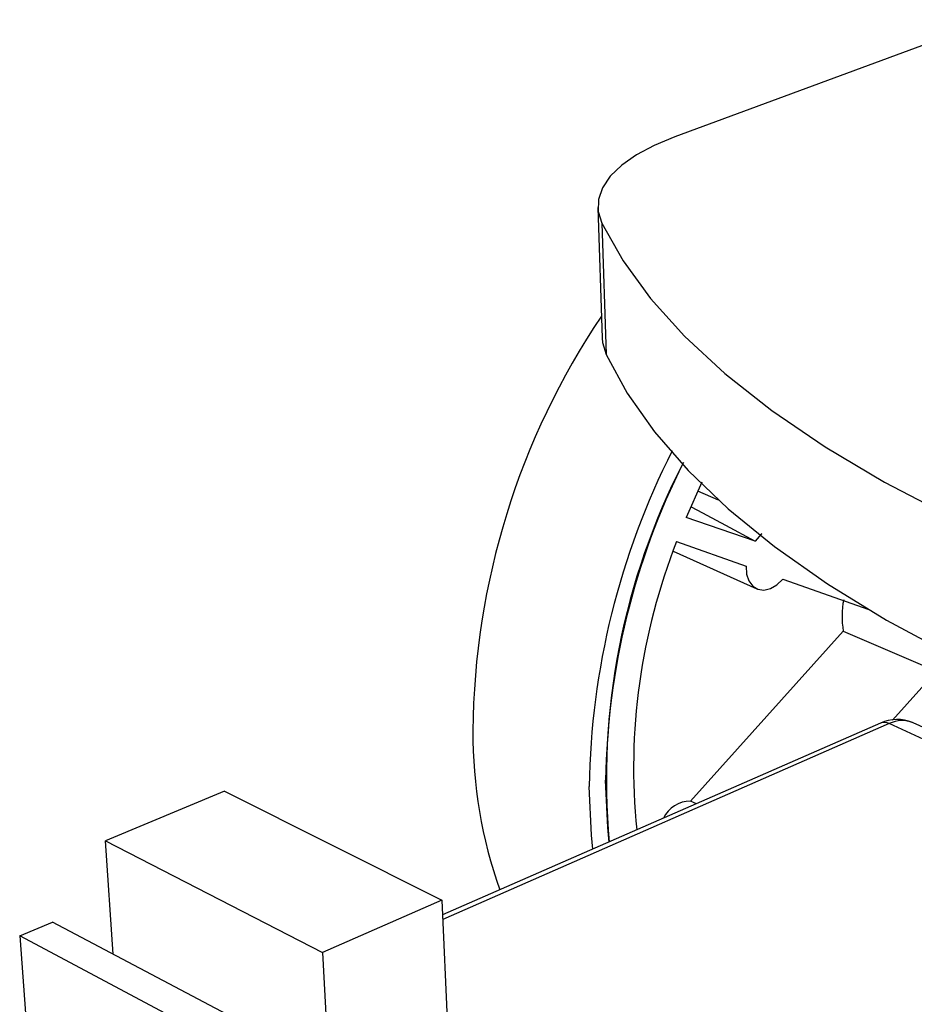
# Model space of a CAD drawing. Extents: x 0 to 195, y 0 to 150.
# Tile 3 of 6: x 105 to 130, y 108 to 136. Entities that reach past the tile are written whole.
import ezdxf

# ---------------------------------------------------------------- set-up
doc = ezdxf.new("R2010")
doc.units = 0
doc.layers.get('0').update_dxf_attribs({"linetype": 'CONTINUOUS'})

msp = doc.modelspace()

# ---------------------------------------------------------------- linework, layer by layer
at = {"color": 7, "linetype": 'CONTINUOUS'}
for p, q in [((132.239, 136.31), (123.217, 132.979)), ((121.024, 130.971), (121.146, 127.248)), ((121.138, 130.52), (121.259, 126.786)), ((123.985, 123.152), (123.535, 122.147)), ((124.456, 122.641), (123.866, 122.901)), ((125.496, 121.478), (123.535, 122.147)), ((123.264, 121.463), (125.24, 120.763)), ((123.164, 121.191), (125.543, 120.121)), ((126.284, 120.393), (128.726, 119.529)), ((123.656, 114.081), (128.004, 118.917)), ((128.004, 118.917), (130.655, 117.776)), ((130.655, 117.776), (129.408, 116.378)), ((129.064, 116.296), (116.606, 110.839)), ((162.579, 101.052), (129.312, 116.282)), ((163.225, 101.133), (129.988, 116.307)), ((110.406, 114.359), (107.02, 112.948)), ((110.406, 114.359), (116.587, 111.26)), ((123.828, 114.002), (123.656, 114.081)), ((107.24, 109.72), (107.02, 112.948)), ((107.02, 112.948), (113.187, 109.776)), ((116.587, 111.26), (113.187, 109.776)), ((116.587, 111.26), (116.803, 106.462)), ((104.578, 110.242), (105.507, 110.634)), ((127.256, 99.164), (105.507, 110.634)), ((124.656, 99.579), (104.578, 110.242)), ((104.578, 110.242), (104.943, 105.358)), ((113.187, 109.776), (113.363, 106.491))]:
    msp.add_line(p, q, dxfattribs=at)
at = {"color": 8, "linetype": 'CONTINUOUS'}
msp.add_line((129.312, 116.282), (116.611, 110.713), dxfattribs=at)
at = {"color": 7, "linetype": 'CONTINUOUS', "flags": 128}
for points in [[(123.217, 132.979), (122.629, 132.734), (122.121, 132.462), (121.702, 132.167), (121.378, 131.855), (121.156, 131.528), (121.041, 131.193), (121.034, 130.856), (121.138, 130.52)], [(121.138, 130.52), (121.74, 129.448), (122.522, 128.374), (123.487, 127.303), (124.636, 126.241), (125.968, 125.191), (127.484, 124.161), (129.18, 123.154), (131.054, 122.177), (133.099, 121.236), (135.31, 120.337), (137.68, 119.484), (140.198, 118.685), (142.855, 117.943), (145.637, 117.265), (148.532, 116.656), (151.525, 116.119), (154.599, 115.659), (157.739, 115.28)], [(121.146, 127.248), (121.156, 127.13), (121.259, 126.786)], [(121.259, 126.786), (121.857, 125.685), (122.633, 124.583), (123.591, 123.485), (124.73, 122.395), (126.052, 121.319), (127.554, 120.262), (129.235, 119.23), (131.091, 118.229), (133.118, 117.264), (135.308, 116.342), (137.655, 115.469), (140.149, 114.65), (142.779, 113.89), (145.534, 113.196), (148.4, 112.572), (151.362, 112.022), (154.406, 111.551), (157.513, 111.163)], [(123.657, 122.463), (123.861, 122.353), (124.658, 121.926), (125.496, 121.478)], [(125.683, 121.681), (125.672, 121.672), (125.496, 121.478)], [(125.24, 120.763), (125.255, 120.536), (125.32, 120.342), (125.429, 120.196), (125.575, 120.108), (125.747, 120.084), (125.932, 120.127), (126.115, 120.233), (126.284, 120.393)], [(121.346, 112.915), (121.303, 113.326), (121.243, 114.672)], [(120.88, 112.711), (120.839, 113.11), (120.777, 114.492)]]:
    msp.add_lwpolyline(points, dxfattribs=at)
at = {"color": 7, "linetype": 'CONTINUOUS'}
for centre, radius, start, end in [((138.95, 115.885), 21.484, 146.064, 179.4752), ((142.561, 114.174), 21.786, 153.0638, 179.165), ((142.161, 114.345), 20.92, 153.3976, 179.1064), ((140.958, 114.688), 19.693, 152.7478, 185.1656), ((139.608, 115.018), 17.569, 158.4805, 185.7521), ((130.368, 119.335), 2.4, 168.6065, 190.03), ((129.535, 115.276), 1.124, 67.1781, 114.8063), ((131.069, 116.053), 13.602, 179.8783, 199.3247), ((123.665, 113.22), 0.861, 90.6255, 154.503)]:
    msp.add_arc(centre, radius, start, end, dxfattribs=at)
at = {"color": 8, "linetype": 'CONTINUOUS'}
for centre, radius, start, end in [((129.173, 116.025), 0.293, 61.6936, 111.8823), ((129.676, 115.566), 0.804, 67.1756, 116.9635)]:
    msp.add_arc(centre, radius, start, end, dxfattribs=at)

doc.saveas('drawing.dxf')
